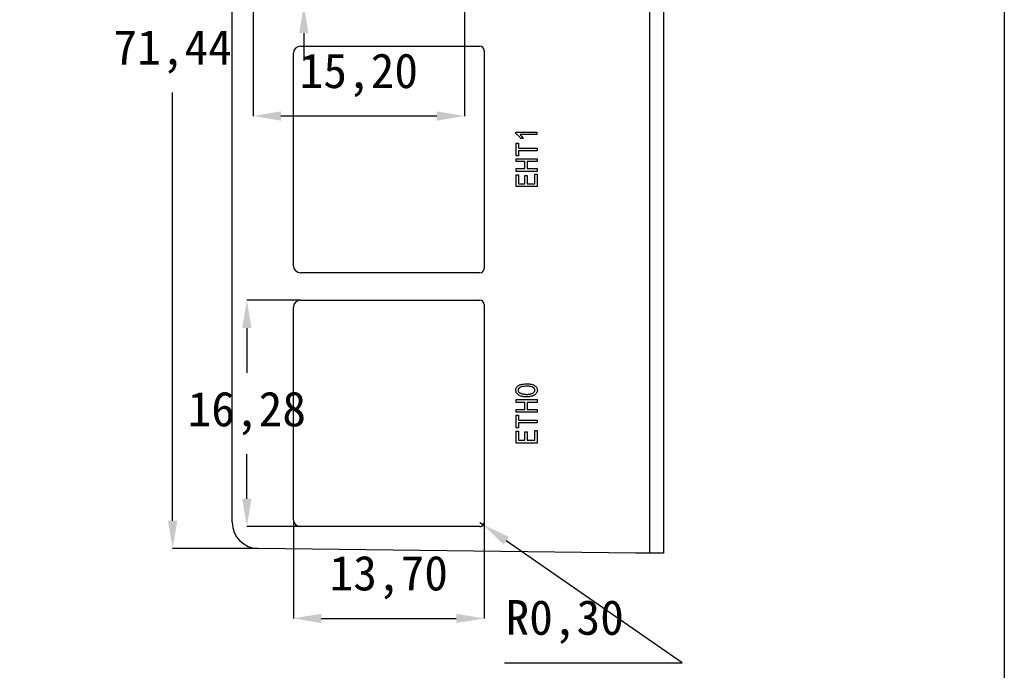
# Model space of a CAD drawing. Header units: millimetres. Extents: x 2 to 212, y 3 to 300.
# Tile 7 of 9: x 141 to 212, y 54 to 101. Entities that reach past the tile are written whole.
import ezdxf

# ---------------------------------------------------------------- set-up
doc = ezdxf.new("R2010")
doc.units = ezdxf.units.MM
doc.header["$PDSIZE"] = -1
doc.styles.add('标注2.5', font='simhei.ttf', dxfattribs={"height": 2.5})
doc.dimstyles.new('标注绿色', dxfattribs={"dimtxt": 2.5, "dimasz": 2, "dimexe": 0, "dimexo": 0, "dimgap": 1.524, "dimtad": 1, "dimtih": 1, "dimtoh": 1, "dimzin": 1, "dimtxsty": '标注2.5', "dimcen": 2.5, "dimclrd": 3, "dimclre": 3, "dimclrt": 3, "dimadec": 1, "dimazin": 0, "dimtfac": 1, "dimtmove": 0, "dimatfit": 3, "dimfxl": 1, "dimtzin": 1, "dimarcsym": 0})

# ---------------------------------------------------------------- blocks, each defined once
blk = doc.blocks.new('*D74')
at = {"color": 3, "lineweight": -2, "transparency": 16777216}
blk.add_line((187.54, 134.623), (187.54, 147.476), dxfattribs=at)
for start, end in [(90, 180.7), (72.14994, 81.07497), (189.62503, 198.55006)]:
    blk.add_arc((187.54, 134.623), 12.852, start, end, dxfattribs=at)
at = {"color": 3, "transparency": 16777216}
for points in [[(189.508, 146.988), (189.56, 147.652), (187.54, 147.476)], [(174.537, 132.444), (175.2, 132.504), (174.689, 134.466)]]:
    blk.add_solid(points, dxfattribs=at)
at = {"layer": 'Defpoints', "color": 0, "transparency": 16777216}
for p in [(176.358, 140.959), (185.541, 134.599), (187.54, 134.599), (158.417, 134.267), (187.54, 62.499)]:
    blk.add_point(p, dxfattribs=at)
at = {"color": 3, "transparency": 16777216, "insert": (181.337, 145.88), "char_height": 2.5, "attachment_point": 5, "style": '标注2.5'}
blk.add_mtext('90,7°', dxfattribs=at)
blk = doc.blocks.new('*D76')
at = {"color": 3, "lineweight": -2, "transparency": 16777216}
for p, q in [((158.417, 134.267), (152.262, 134.267)), ((152.262, 132.267), (152.262, 101.477)), ((152.262, 64.83), (152.262, 95.62)), ((158.417, 62.83), (152.262, 62.83))]:
    blk.add_line(p, q, dxfattribs=at)
at = {"color": 3, "transparency": 16777216}
for points in [[(151.928, 132.267), (152.595, 132.267), (152.262, 134.267)], [(151.928, 64.83), (152.595, 64.83), (152.262, 62.83)]]:
    blk.add_solid(points, dxfattribs=at)
at = {"layer": 'Defpoints', "color": 0, "transparency": 16777216}
for p in [(152.262, 134.267), (158.417, 134.267), (158.417, 62.83)]:
    blk.add_point(p, dxfattribs=at)
at = {"color": 3, "transparency": 16777216, "insert": (152.262, 98.549), "char_height": 2.5, "attachment_point": 5, "style": '标注2.5'}
blk.add_mtext('71,44', dxfattribs=at)
blk = doc.blocks.new('*D78')
at = {"color": 3, "lineweight": -2, "transparency": 16777216}
for p, q in [((160.94, 64.909), (160.94, 57.813)), ((174.64, 64.909), (174.64, 57.813)), ((162.94, 57.813), (172.64, 57.813))]:
    blk.add_line(p, q, dxfattribs=at)
at = {"color": 3, "transparency": 16777216}
for points in [[(162.94, 58.147), (162.94, 57.48), (160.94, 57.813)], [(172.64, 58.147), (172.64, 57.48), (174.64, 57.813)]]:
    blk.add_solid(points, dxfattribs=at)
at = {"layer": 'Defpoints', "color": 0, "transparency": 16777216}
for p in [(160.94, 64.909), (174.64, 64.909), (174.64, 57.813)]:
    blk.add_point(p, dxfattribs=at)
at = {"color": 3, "transparency": 16777216, "insert": (167.79, 60.749), "char_height": 2.5, "attachment_point": 5, "style": '标注2.5'}
blk.add_mtext('13,70', dxfattribs=at)
blk = doc.blocks.new('*D79')
at = {"color": 3, "lineweight": -2, "transparency": 16777216}
for p, q in [((161.44, 80.689), (157.591, 80.689)), ((157.591, 78.689), (157.591, 75.477)), ((157.591, 66.409), (157.591, 69.62)), ((161.44, 64.409), (157.591, 64.409))]:
    blk.add_line(p, q, dxfattribs=at)
at = {"color": 3, "transparency": 16777216}
for points in [[(157.258, 78.689), (157.924, 78.689), (157.591, 80.689)], [(157.258, 66.409), (157.924, 66.409), (157.591, 64.409)]]:
    blk.add_solid(points, dxfattribs=at)
at = {"layer": 'Defpoints', "color": 0, "transparency": 16777216}
for p in [(157.591, 80.689), (161.44, 80.689), (161.44, 64.409)]:
    blk.add_point(p, dxfattribs=at)
at = {"color": 3, "transparency": 16777216, "insert": (157.591, 72.549), "char_height": 2.5, "attachment_point": 5, "style": '标注2.5'}
blk.add_mtext('16,28', dxfattribs=at)
blk = doc.blocks.new('*D80')
at = {"color": 3, "lineweight": -2, "transparency": 16777216}
for p, q in [((174.34, 64.709), (174.586, 64.538)), ((188.868, 54.623), (176.229, 63.397)), ((176.099, 54.623), (188.868, 54.623))]:
    blk.add_line(p, q, dxfattribs=at)
blk.add_arc((174.34, 64.709), 0.3, 270, 325.22982, dxfattribs=at)
at = {"color": 3, "transparency": 16777216}
blk.add_solid([(176.419, 63.671), (176.039, 63.123), (174.586, 64.538)], dxfattribs=at)
at = {"layer": 'Defpoints', "color": 0, "transparency": 16777216}
for p in [(174.34, 64.709), (174.586, 64.538)]:
    blk.add_point(p, dxfattribs=at)
at = {"color": 3, "transparency": 16777216, "insert": (180.432, 57.558), "char_height": 2.5, "attachment_point": 5, "style": '标注2.5'}
blk.add_mtext('R0,30', dxfattribs=at)
blk = doc.blocks.new('*D87')
at = {"color": 3, "lineweight": -2, "transparency": 16777216}
for p, q in [((158.04, 107.248), (158.04, 93.932)), ((173.24, 107.248), (173.24, 93.932)), ((171.24, 93.932), (160.04, 93.932))]:
    blk.add_line(p, q, dxfattribs=at)
at = {"color": 3, "transparency": 16777216}
for points in [[(160.04, 94.265), (160.04, 93.598), (158.04, 93.932)], [(171.24, 94.265), (171.24, 93.598), (173.24, 93.932)]]:
    blk.add_solid(points, dxfattribs=at)
at = {"layer": 'Defpoints', "color": 0, "transparency": 16777216}
for p in [(158.04, 107.248), (173.24, 107.248), (158.04, 93.932)]:
    blk.add_point(p, dxfattribs=at)
at = {"color": 3, "transparency": 16777216, "insert": (165.64, 96.867), "char_height": 2.5, "attachment_point": 5, "style": '标注2.5'}
blk.add_mtext('15,20', dxfattribs=at)
blk = doc.blocks.new('*D88')
at = {"color": 3, "lineweight": -2, "transparency": 16777216}
for p, q in [((161.686, 109.648), (161.686, 111.648)), ((161.686, 111.648), (170.148, 111.648)), ((167.723, 107.648), (161.686, 107.648)), ((161.686, 101.898), (161.686, 107.648)), ((167.723, 101.898), (161.686, 101.898)), ((161.686, 99.898), (161.686, 97.898))]:
    blk.add_line(p, q, dxfattribs=at)
at = {"color": 3, "transparency": 16777216}
for points in [[(161.353, 109.648), (162.02, 109.648), (161.686, 107.648)], [(161.353, 99.898), (162.02, 99.898), (161.686, 101.898)]]:
    blk.add_solid(points, dxfattribs=at)
at = {"layer": 'Defpoints', "color": 0, "transparency": 16777216}
for p in [(161.686, 107.648), (167.723, 107.648), (167.723, 101.898)]:
    blk.add_point(p, dxfattribs=at)
at = {"color": 3, "transparency": 16777216, "insert": (166.679, 114.576), "char_height": 2.5, "attachment_point": 5, "style": '标注2.5'}
blk.add_mtext('5,75', dxfattribs=at)

msp = doc.modelspace()

# ---------------------------------------------------------------- linework, layer by layer
at = {"color": 7, "linetype": 'Continuous', "lineweight": -3}
for p, q in [((186.5399183, 62.4988476), (186.5399183, 134.5988204)), ((187.5399183, 134.5988204), (187.5399183, 62.4988476)), ((156.5399183, 64.7301024), (156.5399183, 132.3675657)), ((160.9399183, 83.1689456), (160.9399183, 98.4489456)), ((161.4399183, 98.9489456), (174.3399183, 98.9489456)), ((174.6399183, 98.6489456), (174.6399183, 82.9689456)), ((174.3399183, 82.6689456), (161.4399183, 82.6689456)), ((161.4399183, 80.6889616), (174.3399183, 80.6889616)), ((160.9399183, 64.9089616), (160.9399183, 80.1889616)), ((174.6399183, 80.3889616), (174.6399183, 64.7089616)), ((174.3399183, 64.4089616), (161.4399183, 64.4089616)), ((185.5405291, 62.4988476), (158.416706, 62.8302441)), ((186.5399183, 62.4988476), (185.5405291, 62.4988476)), ((187.5399183, 62.4988476), (186.5399183, 62.4988476))]:
    msp.add_line(p, q, dxfattribs=at)
msp.add_lwpolyline([(2.0169674, 299.5356146), (212.0169674, 299.5356146), (212.0169674, 2.5356146), (2.0169674, 2.5356146)], close=True)
at = {"color": 7, "linetype": 'Continuous', "lineweight": -3, "flags": 128}
for points in [[(177.2267604, 92.5935948), (177.2832906, 92.532841), (177.3385212, 92.46429), (177.3927773, 92.3879417), (177.4460586, 92.3041211), (177.4460586, 92.3041211), (177.2793919, 92.3041211), (177.2793919, 92.3041211), (177.2413802, 92.3577273), (177.2014192, 92.4087345), (177.1601587, 92.4574674), (177.1169488, 92.5036013), (177.0724394, 92.5474609), (177.0259806, 92.5887215), (176.9782224, 92.6273829), (176.9285147, 92.6637702), (176.9285147, 92.6637702), (176.9285147, 92.7690334), (176.9285147, 92.7690334), (178.4372867, 92.7690334), (178.4372867, 92.7690334), (178.4372867, 92.5935948), (178.4372867, 92.5935948), (177.2267604, 92.5935948)], [(177.1127253, 91.9795597), (177.1127253, 91.6286825), (177.1127253, 91.6286825), (178.4460586, 91.6286825), (178.4460586, 91.6286825), (178.4460586, 91.4269281), (178.4460586, 91.4269281), (177.1127253, 91.4269281), (177.1127253, 91.4269281), (177.1127253, 91.0760509), (177.1127253, 91.0760509), (176.9460586, 91.0760509), (176.9460586, 91.0760509), (176.9460586, 91.9795597), (176.9460586, 91.9795597), (177.1127253, 91.9795597)], [(178.4460586, 90.8567527), (178.4460586, 90.6549983), (178.4460586, 90.6549983), (177.7443042, 90.6549983), (177.7443042, 90.6549983), (177.7443042, 90.1549983), (177.7443042, 90.1549983), (178.4460586, 90.1549983), (178.4460586, 90.1549983), (178.4460586, 89.9532439), (178.4460586, 89.9532439), (176.9460586, 89.9532439), (176.9460586, 89.9532439), (176.9460586, 90.1549983), (176.9460586, 90.1549983), (177.5776376, 90.1549983), (177.5776376, 90.1549983), (177.5776376, 90.6549983), (177.5776376, 90.6549983), (176.9460586, 90.6549983), (176.9460586, 90.6549983), (176.9460586, 90.8567527), (176.9460586, 90.8567527), (178.4460586, 90.8567527)], [(178.4460586, 89.7514895), (178.4460586, 88.8567527), (178.4460586, 88.8567527), (176.9460586, 88.8567527), (176.9460586, 88.8567527), (176.9460586, 89.7076299), (176.9460586, 89.7076299), (177.1127253, 89.7076299), (177.1127253, 89.7076299), (177.1127253, 89.0585071), (177.1127253, 89.0585071), (177.5776376, 89.0585071), (177.5776376, 89.0585071), (177.5776376, 89.6549983), (177.5776376, 89.6549983), (177.7443042, 89.6549983), (177.7443042, 89.6549983), (177.7443042, 89.0585071), (177.7443042, 89.0585071), (178.2793919, 89.0585071), (178.2793919, 89.0585071), (178.2793919, 89.7514895), (178.2793919, 89.7514895), (178.4460586, 89.7514895)], [(177.5997298, 73.7463301), (177.5431996, 73.749254), (177.4895934, 73.7538025), (177.4389111, 73.7596504), (177.3911528, 73.7671228), (177.3466434, 73.7762196), (177.3053828, 73.786616), (177.2667214, 73.7986368), (177.2313088, 73.8119571), (177.1663315, 73.8434711), (177.1072022, 73.8811579), (177.0542457, 73.9246926), (177.0074621, 73.9744002), (176.9869943, 74.0013658), (176.9691255, 74.0299558), (176.9538559, 74.0601702), (176.9415102, 74.0916842), (176.9320885, 74.1248226), (176.9252659, 74.1592605), (176.9210424, 74.1953229), (176.9197428, 74.2330097), (176.9216921, 74.2706965), (176.9275401, 74.3074087), (176.9376116, 74.3428213), (176.9515817, 74.3769344), (176.9694504, 74.4097479), (176.9912178, 74.4412618), (177.0172087, 74.4714763), (177.0470982, 74.500716), (177.0799118, 74.5280065), (177.1146746, 74.5526978), (177.1517116, 74.575115), (177.190698, 74.5949331), (177.2316337, 74.6124769), (177.2748435, 74.6274217), (177.3200027, 74.6397674), (177.3671112, 74.6498388), (177.4671762, 74.6644587), (177.5743887, 74.6729058), (177.6887487, 74.67518), (177.8102561, 74.6716062), (177.8713348, 74.6673827), (177.9294894, 74.6612099), (177.9847201, 74.6530877), (178.0370268, 74.6433411), (178.0867344, 74.6313203), (178.1331931, 74.6173502), (178.1770528, 74.6017557), (178.2179884, 74.5838869), (178.2560001, 74.5640689), (178.290763, 74.5419766), (178.3229267, 74.5176101), (178.3518416, 74.4909694), (178.3775076, 74.4617297), (178.4005745, 74.4302157), (178.4203926, 74.3964275), (178.4372867, 74.3603652), (178.450607, 74.3230032), (178.4593789, 74.2859662), (178.4642522, 74.2486043), (178.4645771, 74.2112423), (178.4610034, 74.1738804), (178.4528812, 74.1368434), (178.4408604, 74.0994815), (178.4242912, 74.0621195), (178.404798, 74.0260572), (178.3840053, 73.9929188), (178.3615882, 73.9627043), (178.3375466, 73.935089), (178.3122055, 73.9100728), (178.2852399, 73.8876556), (178.2566499, 73.8681624), (178.2267604, 73.8515932), (178.1643822, 73.8230032), (178.1007045, 73.7989616), (178.0350775, 73.7791436), (177.9681509, 73.7638739), (177.9327383, 73.7577011), (177.8940768, 73.7528278), (177.8524914, 73.7489292), (177.8079819, 73.7463301), (177.7605485, 73.7447056), (177.7098663, 73.7440559), (177.65626, 73.7447056), (177.5997298, 73.7463301)], [(177.5470982, 73.9305406), (177.6065524, 73.9250175), (177.6643822, 73.9217687), (177.7205875, 73.920794), (177.7751684, 73.9217687), (177.8281249, 73.9250175), (177.879132, 73.9305406), (177.9288396, 73.9383379), (177.9769228, 73.9480845), (178.0224069, 73.9597804), (178.0643172, 73.9734256), (178.1029787, 73.9890201), (178.1380664, 74.0062391), (178.1695804, 74.0250825), (178.1978455, 74.0458752), (178.2228617, 74.0682924), (178.2443042, 74.0926589), (178.262173, 74.118), (178.2758182, 74.1433411), (178.2855648, 74.1690071), (178.2914127, 74.1946731), (178.2933621, 74.2206641), (178.2914127, 74.246655), (178.2852399, 74.2726459), (178.2751684, 74.2989616), (178.2615232, 74.3243028), (178.244954, 74.3480195), (178.2254608, 74.3697869), (178.2027188, 74.3899298), (178.1770528, 74.4081234), (178.1484628, 74.4246926), (178.1169488, 74.4393125), (178.082186, 74.452308), (178.0081119, 74.4734256), (177.930789, 74.4886952), (177.8502172, 74.4977921), (177.7663965, 74.500716), (177.6825758, 74.4997414), (177.6029787, 74.4974672), (177.5269553, 74.4932436), (177.4548305, 74.4873957), (177.3862795, 74.4776491), (177.3209774, 74.4610799), (177.259249, 74.438013), (177.2004446, 74.4084483), (177.1738039, 74.3912294), (177.1504121, 74.3730357), (177.1302691, 74.3528928), (177.1136999, 74.3317752), (177.1007045, 74.3090331), (177.0912828, 74.2853164), (177.0851099, 74.2596504), (177.082186, 74.2330097), (177.0828357, 74.2060442), (177.0873841, 74.1800533), (177.0955063, 74.1547121), (177.1072022, 74.1300208), (177.1227967, 74.1063041), (177.141965, 74.083562), (177.165032, 74.0614698), (177.1916726, 74.0400273), (177.222212, 74.0202092), (177.2566499, 74.0020156), (177.2949865, 73.9857713), (177.3375466, 73.9711514), (177.3840053, 73.9581559), (177.4343627, 73.9471098), (177.4886187, 73.938013), (177.5470982, 73.9305406)], [(178.4460586, 73.5445757), (178.4460586, 73.3428213), (178.4460586, 73.3428213), (177.7443042, 73.3428213), (177.7443042, 73.3428213), (177.7443042, 72.8428213), (177.7443042, 72.8428213), (178.4460586, 72.8428213), (178.4460586, 72.8428213), (178.4460586, 72.6410669), (178.4460586, 72.6410669), (176.9460586, 72.6410669), (176.9460586, 72.6410669), (176.9460586, 72.8428213), (176.9460586, 72.8428213), (177.5776376, 72.8428213), (177.5776376, 72.8428213), (177.5776376, 73.3428213), (177.5776376, 73.3428213), (176.9460586, 73.3428213), (176.9460586, 73.3428213), (176.9460586, 73.5445757), (176.9460586, 73.5445757), (178.4460586, 73.5445757)], [(177.1127253, 72.4217687), (177.1127253, 72.0708915), (177.1127253, 72.0708915), (178.4460586, 72.0708915), (178.4460586, 72.0708915), (178.4460586, 71.8691371), (178.4460586, 71.8691371), (177.1127253, 71.8691371), (177.1127253, 71.8691371), (177.1127253, 71.5182599), (177.1127253, 71.5182599), (176.9460586, 71.5182599), (176.9460586, 71.5182599), (176.9460586, 72.4217687), (176.9460586, 72.4217687), (177.1127253, 72.4217687)], [(178.4460586, 71.3165055), (178.4460586, 70.4217687), (178.4460586, 70.4217687), (176.9460586, 70.4217687), (176.9460586, 70.4217687), (176.9460586, 71.2726459), (176.9460586, 71.2726459), (177.1127253, 71.2726459), (177.1127253, 71.2726459), (177.1127253, 70.6235231), (177.1127253, 70.6235231), (177.5776376, 70.6235231), (177.5776376, 70.6235231), (177.5776376, 71.2200143), (177.5776376, 71.2200143), (177.7443042, 71.2200143), (177.7443042, 71.2200143), (177.7443042, 70.6235231), (177.7443042, 70.6235231), (178.2793919, 70.6235231), (178.2793919, 70.6235231), (178.2793919, 71.3165055), (178.2793919, 71.3165055), (178.4460586, 71.3165055)]]:
    msp.add_lwpolyline(points, dxfattribs=at)
at = {"color": 7, "linetype": 'Continuous', "lineweight": -3}
for centre, radius, start, end in [((161.4399183, 98.4489456), 0.5, 90, 180), ((174.3399183, 98.6489456), 0.3, 0, 90), ((161.4399183, 83.1689456), 0.5, 180, 270), ((174.3399183, 82.9689456), 0.3, 270, 0), ((161.4399183, 80.1889616), 0.5, 90, 180), ((174.3399183, 80.3889616), 0.3, 0, 90), ((158.4399183, 64.7301024), 1.9, 180, 269.3), ((161.4399183, 64.9089616), 0.5, 180, 270), ((174.3399183, 64.7089616), 0.3, 270, 0)]:
    msp.add_arc(centre, radius, start, end, dxfattribs=at)

# ---------------------------------------------------------------- dimensions: what is measured, and where the dimension line sits
dim = msp.add_angular_dim_2l(base=(176.3575001, 140.9585475), line1=((187.5399183, 134.5988204), (187.5399183, 62.4988476)), line2=((158.416706, 134.2674239), (185.5405291, 134.5988204)), dimstyle='标注绿色')
dim.commit()
dim.dimension.update_dxf_attribs({"geometry": '*D74', "text_midpoint": (181.3368296, 145.8795438), "dimtype": 162})
for base, p1, p2, angle, picture, middle in [((152.2616751, 134.2674239), (158.416706, 62.8302441), (158.416706, 134.2674239), 90, '*D76', (152.2616751, 98.548834)), ((161.6862975, 107.6478406), (167.7233846, 101.8978406), (167.7233846, 107.6478406), 90, '*D88', (166.6793986, 114.576335)), ((158.0399183, 93.9318186), (173.2399183, 107.2478406), (158.0399183, 107.2478406), 180, '*D87', (165.6399183, 96.8673355)), ((157.5911473, 80.6889616), (161.4399183, 64.4089616), (161.4399183, 80.6889616), 90, '*D79', (157.5911473, 72.5489616)), ((174.6399183, 57.8134722), (160.9399183, 64.9089616), (174.6399183, 64.9089616), 180, '*D78', (167.7899183, 60.7489891))]:
    dim = msp.add_linear_dim(base=base, p1=p1, p2=p2, angle=angle, dimstyle='标注绿色')
    dim.commit()
    dim.dimension.update_dxf_attribs({"geometry": picture, "text_midpoint": middle})
dim = msp.add_radius_dim(center=(174.3399183, 64.7089616), mpoint=(174.5863521, 64.5378758), dimstyle='标注绿色')
dim.commit()
dim.dimension.update_dxf_attribs({"geometry": '*D80', "text_midpoint": (180.4316654, 54.6229221), "dimtype": 164})

doc.saveas('drawing.dxf')
